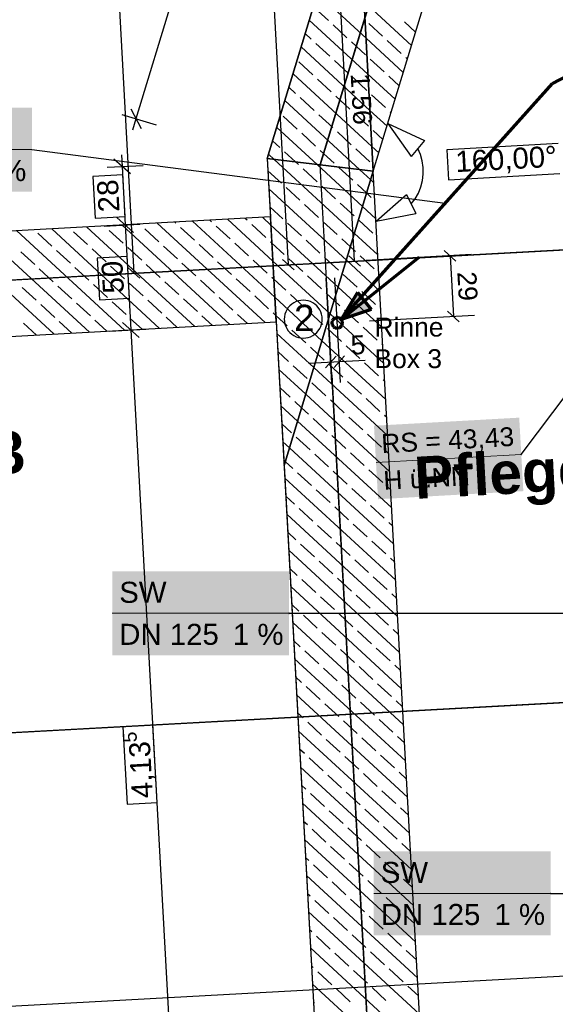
# Model space of a CAD drawing. Extents: x -779 to 790, y -208 to 633.
# Tile 109 of 232: x 4 to 55, y 96 to 190. Entities that reach past the tile are written whole.
import ezdxf
from ezdxf.lldxf.tags import DXFTag

# ---------------------------------------------------------------- set-up
doc = ezdxf.new("R2010")
doc.units = 0
doc.layers.get('0').update_dxf_attribs({"lineweight": 25})
for name, color, linetype, lineweight, true_color in [('01AFU Allgemein Bemaßung-A07F5V4RWF', 7, 'Continuous', 25, 0x848484), ('02 Raster Bemaßung', 7, 'Continuous', 25, 0x848484), ('02 Raster Gebäude-A07F5V4QWF', 7, 'Continuous', 25, 0x848484), ('20 Fundament-A07F5V4OWF', 7, 'Continuous', 25, 0x848484), ('20 Räume Innen', 9, 'Continuous', 25, 0x808080), ('S_Mass', 150, 'Continuous', 25, 0x007fff), ('S_Schmutzwasser_Grundleitung', 7, 'Continuous', 70, 0x7f5f00), ('X_Mass', 150, 'Continuous', 25, 0x007fff)]:
    doc.layers.add(name, color=color, linetype=linetype, lineweight=lineweight, true_color=true_color)
for name, color, linetype, lineweight in [('02 Raster Gebäude-A07F5V53WF', 7, 'Continuous', 13), ('X_Allgemein', 7, 'Continuous', 25), ('X_Text', 7, 'Continuous', 25)]:
    doc.layers.add(name, color=color, linetype=linetype, lineweight=lineweight)
doc.styles.get("Standard").update_dxf_attribs({"font": 'arial.ttf'})
tags = doc.linetypes.add('Raster-A07F5V4TWF', pattern=[0.2, 0.1, -0.05, 0, -0.05]).pattern_tags.tags
tags[10:11] = [DXFTag(74, 4), DXFTag(75, 0), DXFTag(340, '0'), DXFTag(46, 1.0), DXFTag(50, 0.0), DXFTag(44, 0.0), DXFTag(45, 0.0)]
tags[8:9] = [DXFTag(74, 4), DXFTag(75, 0), DXFTag(340, '0'), DXFTag(46, 1.0), DXFTag(50, 0.0), DXFTag(44, 0.0), DXFTag(45, 0.0)]
tags[6:7] = [DXFTag(74, 4), DXFTag(75, 0), DXFTag(340, '0'), DXFTag(46, 1.0), DXFTag(50, 0.0), DXFTag(44, 0.0), DXFTag(45, 0.0)]
tags[4:5] = [DXFTag(74, 4), DXFTag(75, 0), DXFTag(340, '0'), DXFTag(46, 1.0), DXFTag(50, 0.0), DXFTag(44, 0.0), DXFTag(45, 0.0)]
tags = doc.linetypes.add('Raster-A07F5V57WF', pattern=[0.2, 0.1, -0.05, 0, -0.05]).pattern_tags.tags
tags[10:11] = [DXFTag(74, 4), DXFTag(75, 0), DXFTag(340, '0'), DXFTag(46, 1.0), DXFTag(50, 0.0), DXFTag(44, 0.0), DXFTag(45, 0.0)]
tags[8:9] = [DXFTag(74, 4), DXFTag(75, 0), DXFTag(340, '0'), DXFTag(46, 1.0), DXFTag(50, 0.0), DXFTag(44, 0.0), DXFTag(45, 0.0)]
tags[6:7] = [DXFTag(74, 4), DXFTag(75, 0), DXFTag(340, '0'), DXFTag(46, 1.0), DXFTag(50, 0.0), DXFTag(44, 0.0), DXFTag(45, 0.0)]
tags[4:5] = [DXFTag(74, 4), DXFTag(75, 0), DXFTag(340, '0'), DXFTag(46, 1.0), DXFTag(50, 0.0), DXFTag(44, 0.0), DXFTag(45, 0.0)]
tags = doc.linetypes.add('Wipeout_Contour-A07F5V4SWF', pattern=[1, 0, -1]).pattern_tags.tags
tags[6:7] = [DXFTag(74, 4), DXFTag(75, 0), DXFTag(340, '0'), DXFTag(46, 1.0), DXFTag(50, 0.0), DXFTag(44, 0.0), DXFTag(45, 0.0)]
tags[4:5] = [DXFTag(74, 4), DXFTag(75, 0), DXFTag(340, '0'), DXFTag(46, 1.0), DXFTag(50, 0.0), DXFTag(44, 0.0), DXFTag(45, 0.0)]

# ---------------------------------------------------------------- blocks, each defined once
blk = doc.blocks.new('Referenz-A07F5V4VWF', base_point=(-401.415, -176.34))
at = {"color": 0, "linetype": 'ByBlock', "lineweight": -2, "ltscale": 12.5}
for p, q in [((37.572, 175.533), (96.97, 371.417)), ((35.975, 204.73), (27.49, 176.747)), ((37.572, 175.533), (35.975, 204.73)), ((35.975, 204.73), (37.572, 175.533)), ((27.49, 176.747), (37.572, 175.533)), ((37.572, 175.533), (27.49, 176.747)), ((27.49, 176.747), (29.087, 147.55)), ((37.572, 175.533), (29.087, 147.55)), ((29.087, 147.55), (37.572, 175.533)), ((43.122, 74.102), (37.572, 175.533)), ((27.794, 171.189), (-22.102, 168.459)), ((28.34, 161.203), (27.794, 171.189)), ((-21.555, 158.473), (28.34, 161.203)), ((29.087, 147.55), (33.136, 73.555))]:
    blk.add_line(p, q, dxfattribs=at)
at = {"layer": '01AFU Allgemein Bemaßung-A07F5V4RWF', "color": 0, "lineweight": -2}
for p, q in [((42.086, 269.86), (15, 180.535)), ((13.654, 180.943), (16.914, 179.954)), ((14.5, 181.47), (15.5, 179.599)), ((15, 180.535), (14.673, 179.458)), ((13.612, 177.115), (13.674, 175.991)), ((12.269, 175.915), (15.671, 176.101)), ((14.464, 175.283), (12.884, 176.699)), ((13.674, 175.991), (13.978, 170.433)), ((11.981, 170.324), (15.382, 170.51)), ((14.768, 169.725), (13.188, 171.141)), ((13.978, 170.433), (14.524, 160.447)), ((15.314, 159.739), (13.734, 161.155)), ((12.527, 160.338), (15.929, 160.524)), ((14.524, 160.447), (19.042, 77.892)), ((156.643, 104.473), (-28.064, 94.366))]:
    blk.add_line(p, q, dxfattribs=at)
at = {"layer": '01AFU Allgemein Bemaßung-A07F5V4RWF', "color": 0, "linetype": 'Wipeout_Contour-A07F5V4SWF', "lineweight": -2, "ltscale": 1.625}
for p, q in [((13.745, 175.204), (10.892, 175.048)), ((13.963, 171.223), (13.745, 175.204)), ((10.892, 175.048), (11.11, 171.067)), ((11.11, 171.067), (13.963, 171.223)), ((14.171, 167.432), (11.317, 167.276)), ((11.317, 167.276), (11.535, 163.295)), ((14.389, 163.451), (14.171, 167.432)), ((11.535, 163.295), (14.389, 163.451)), ((16.61, 122.849), (13.757, 122.693)), ((17.013, 115.493), (16.61, 122.849)), ((13.757, 122.693), (14.159, 115.337)), ((14.159, 115.337), (17.013, 115.493))]:
    blk.add_line(p, q, dxfattribs=at)
at = {"layer": '02 Raster Bemaßung', "color": 0, "lineweight": -2}
for p, q in [((38.954, 180.091), (42.458, 178.462)), ((38.954, 180.091), (41.174, 176.928)), ((42.458, 178.462), (41.174, 176.928)), ((42.063, 177.121), (41.816, 177.695)), ((42.232, 176.519), (42.063, 177.121)), ((42.321, 175.9), (42.232, 176.519)), ((42.254, 174.654), (42.328, 175.275)), ((42.328, 175.275), (42.321, 175.9)), ((42.098, 174.049), (42.254, 174.654)), ((37.832, 170.777), (40.74, 173.322)), ((40.74, 173.322), (41.623, 171.527)), ((41.558, 172.924), (41.865, 173.469)), ((41.865, 173.469), (42.098, 174.049)), ((41.182, 172.425), (41.558, 172.924)), ((37.832, 170.777), (41.623, 171.527))]:
    blk.add_line(p, q, dxfattribs=at)
at = {"layer": '02 Raster Bemaßung', "color": 0, "linetype": 'Wipeout_Contour-A07F5V4SWF', "lineweight": -2, "ltscale": 1.625}
for p, q in [((55.159, 178.166), (44.581, 177.588)), ((44.581, 177.588), (44.737, 174.734)), ((44.737, 174.734), (55.315, 175.313))]:
    blk.add_line(p, q, dxfattribs=at)
at = {"layer": '02 Raster Gebäude-A07F5V4QWF', "color": 0, "linetype": 'Raster-A07F5V4TWF', "lineweight": -2, "ltscale": 187.5}
for p, q in [((38.335, 195.282), (32.531, 176.14)), ((451.144, 189.676), (-78.952, 160.671)), ((33.624, 156.167), (32.531, 176.14)), ((33.624, 156.167), (48.826, -121.667)), ((448.25, 146.453), (-76.602, 117.734))]:
    blk.add_line(p, q, dxfattribs=at)
at = {"layer": '20 Fundament-A07F5V4OWF', "color": 0, "lineweight": -2}
for p, q in [((37.572, 175.533), (80.425, 316.854)), ((27.49, 176.747), (35.975, 204.73)), ((36.879, 188.207), (32.257, 192.469)), ((33.304, 189.871), (31.98, 191.092)), ((41.198, 187.489), (36.691, 191.646)), ((37.067, 184.769), (31.483, 189.917)), ((35.068, 188.244), (33.745, 189.464)), ((38.46, 188.381), (37.137, 189.602)), ((41.585, 188.765), (40.528, 189.739)), ((31.677, 188.107), (31.096, 188.642)), ((37.255, 181.33), (30.709, 187.366)), ((33.441, 186.479), (32.118, 187.7)), ((36.833, 186.617), (35.509, 187.837)), ((40.424, 184.938), (36.879, 188.207)), ((40.225, 186.754), (38.901, 187.975)), ((31.814, 184.715), (30.491, 185.935)), ((35.206, 184.852), (33.882, 186.073)), ((38.598, 184.99), (37.274, 186.21)), ((40.811, 186.214), (40.666, 186.347)), ((37.443, 177.891), (29.936, 184.814)), ((39.65, 182.386), (37.067, 184.769)), ((40.037, 183.662), (39.039, 184.583)), ((33.579, 183.088), (32.255, 184.308)), ((36.97, 183.225), (35.647, 184.445)), ((30.187, 182.95), (29.549, 183.538)), ((35.343, 181.46), (34.02, 182.681)), ((38.735, 181.598), (37.411, 182.818)), ((36.293, 175.687), (29.162, 182.263)), ((31.951, 181.323), (30.628, 182.543)), ((33.716, 179.696), (32.393, 180.916)), ((37.108, 179.833), (35.784, 181.054)), ((38.877, 179.835), (37.255, 181.33)), ((39.264, 181.11), (39.176, 181.191)), ((30.324, 179.558), (29.001, 180.779)), ((32.22, 176.177), (28.388, 179.711)), ((32.089, 177.931), (30.765, 179.152)), ((35.481, 178.069), (34.157, 179.289)), ((38.49, 178.559), (37.549, 179.426)), ((28.697, 177.794), (28.001, 178.435)), ((28.147, 176.668), (27.615, 177.16)), ((30.184, 176.423), (29.138, 177.387)), ((33.853, 176.304), (32.53, 177.524)), ((37.245, 176.441), (35.922, 177.662)), ((38.103, 177.283), (37.443, 177.891)), ((27.49, 176.747), (27.794, 171.189)), ((35.782, 169.628), (28.147, 176.668)), ((30.462, 176.167), (30.184, 176.423)), ((36.556, 172.18), (32.22, 176.177)), ((28.834, 174.402), (27.553, 175.584)), ((32.226, 174.539), (30.903, 175.76)), ((35.618, 174.677), (34.295, 175.897)), ((37.329, 174.731), (36.293, 175.687)), ((43.122, 74.102), (37.572, 175.533)), ((37.716, 176.007), (37.686, 176.035)), ((36.942, 173.456), (36.059, 174.27)), ((37.631, 174.453), (37.329, 174.731)), ((35.008, 167.077), (27.647, 173.864)), ((30.599, 172.775), (29.276, 173.995)), ((33.991, 172.912), (32.667, 174.133)), ((37.383, 173.05), (36.942, 173.456)), ((32.364, 171.148), (31.04, 172.368)), ((35.755, 171.285), (34.432, 172.506)), ((28.972, 171.01), (27.741, 172.145)), ((37.82, 171.014), (36.556, 172.18)), ((27.794, 171.189), (-22.102, 168.459)), ((15.405, 170.461), (15.353, 170.508)), ((27.278, 161.145), (17.024, 170.6)), ((18.797, 170.598), (18.695, 170.691)), ((28.212, 163.549), (20.367, 170.783)), ((22.188, 170.735), (22.038, 170.874)), ((28.024, 166.987), (23.709, 170.966)), ((25.58, 170.873), (25.38, 171.057)), ((27.835, 170.426), (27.052, 171.149)), ((30.736, 169.383), (29.413, 170.603)), ((34.128, 169.521), (32.805, 170.741)), ((37.52, 169.658), (36.197, 170.878)), ((10.566, 160.23), (0.312, 169.685)), ((13.908, 160.413), (3.654, 169.868)), ((6.994, 168.421), (5.671, 169.642)), ((17.251, 160.596), (6.997, 170.051)), ((10.386, 168.559), (9.062, 169.779)), ((20.593, 160.779), (10.339, 170.234)), ((12.013, 170.323), (12.011, 170.326)), ((13.778, 168.696), (12.454, 169.916)), ((23.935, 160.962), (13.682, 170.417)), ((17.169, 168.833), (15.846, 170.054)), ((20.561, 168.971), (19.238, 170.191)), ((23.953, 169.108), (22.629, 170.329)), ((27.345, 169.246), (26.021, 170.466)), ((34.234, 164.525), (27.835, 170.426)), ((38.008, 167.576), (35.782, 169.628)), ((7.223, 160.047), (-3.031, 169.503)), ((25.717, 167.481), (24.394, 168.701)), ((27.93, 168.706), (27.786, 168.839)), ((29.109, 167.619), (27.93, 168.706)), ((32.501, 167.756), (31.178, 168.976)), ((35.395, 168.352), (34.569, 169.114)), ((5.367, 166.657), (4.043, 167.877)), ((8.759, 166.794), (7.435, 168.014)), ((12.15, 166.931), (10.827, 168.152)), ((15.542, 167.069), (14.219, 168.289)), ((18.934, 167.206), (17.611, 168.427)), ((22.326, 167.344), (21.002, 168.564)), ((35.893, 167.893), (35.395, 168.352)), ((20.699, 165.579), (19.375, 166.799)), ((24.09, 165.717), (22.767, 166.937)), ((27.482, 165.854), (26.159, 167.074)), ((33.461, 161.973), (28.024, 166.987)), ((30.874, 165.991), (29.55, 167.212)), ((34.266, 166.129), (32.942, 167.349)), ((38.196, 164.137), (35.008, 167.077)), ((37.657, 166.266), (36.334, 167.487)), ((7.131, 165.029), (5.808, 166.25)), ((10.523, 165.167), (9.2, 166.387)), ((13.915, 165.304), (12.592, 166.525)), ((17.307, 165.442), (15.983, 166.662)), ((38.102, 165.856), (38.099, 165.859)), ((15.68, 163.677), (14.356, 164.897)), ((19.071, 163.815), (17.748, 165.035)), ((22.463, 163.952), (21.14, 165.172)), ((25.855, 164.089), (24.531, 165.31)), ((28.118, 165.268), (27.923, 165.447)), ((29.247, 164.227), (28.118, 165.268)), ((32.638, 164.364), (31.315, 165.585)), ((36.03, 164.502), (34.707, 165.722)), ((5.504, 163.265), (4.181, 164.485)), ((8.896, 163.402), (7.573, 164.623)), ((12.288, 163.54), (10.964, 164.76)), ((33.848, 163.249), (33.08, 163.957)), ((38.384, 160.699), (34.234, 164.525)), ((37.795, 162.874), (36.471, 164.095)), ((10.661, 161.775), (9.337, 162.995)), ((14.052, 161.913), (12.729, 163.133)), ((17.444, 162.05), (16.121, 163.27)), ((20.836, 162.187), (19.513, 163.408)), ((24.228, 162.325), (22.904, 163.545)), ((27.619, 162.462), (26.296, 163.683)), ((32.687, 159.422), (28.212, 163.549)), ((31.011, 162.6), (29.688, 163.82)), ((34.403, 162.737), (33.848, 163.249)), ((7.269, 161.638), (5.945, 162.858)), ((28.306, 161.829), (28.061, 162.055)), ((32.776, 160.972), (31.452, 162.193)), ((36.168, 161.11), (34.844, 162.33)), ((38.29, 162.418), (38.236, 162.468)), ((-21.555, 158.473), (28.34, 161.203)), ((8.894, 160.139), (7.71, 161.231)), ((12.237, 160.322), (11.102, 161.368)), ((15.579, 160.505), (14.494, 161.506)), ((18.922, 160.687), (17.885, 161.643)), ((22.264, 160.87), (21.277, 161.781)), ((25.607, 161.053), (24.669, 161.918)), ((29.384, 160.835), (28.306, 161.829)), ((28.34, 161.203), (32.857, 78.648)), ((38.572, 157.26), (33.461, 161.973)), ((5.552, 159.956), (4.318, 161.093)), ((31.149, 159.208), (29.825, 160.428)), ((34.54, 159.345), (33.217, 160.566)), ((37.932, 159.483), (36.609, 160.703)), ((31.913, 156.87), (28.4, 160.11)), ((38.76, 153.821), (32.687, 159.422)), ((29.522, 157.443), (28.494, 158.391)), ((32.3, 158.146), (31.59, 158.801)), ((36.305, 157.718), (34.982, 158.938)), ((38.478, 158.979), (38.373, 159.076)), ((32.913, 157.581), (32.3, 158.146)), ((31.14, 154.319), (28.588, 156.671)), ((31.286, 155.816), (29.963, 157.036)), ((38.948, 150.383), (31.913, 156.87)), ((34.678, 155.953), (33.354, 157.174)), ((38.07, 156.091), (36.746, 157.311)), ((36.442, 154.326), (35.119, 155.547)), ((38.666, 155.541), (38.511, 155.684)), ((29.659, 154.051), (28.682, 154.952)), ((33.051, 154.189), (31.727, 155.409)), ((30.753, 153.043), (30.1, 153.645)), ((39.137, 146.944), (31.14, 154.319)), ((34.815, 152.562), (33.492, 153.782)), ((38.207, 152.699), (36.884, 153.919)), ((30.366, 151.767), (28.776, 153.233)), ((31.424, 152.424), (30.753, 153.043)), ((39.325, 143.506), (30.366, 151.767)), ((33.188, 150.797), (31.865, 152.017)), ((36.58, 150.934), (35.256, 152.155)), ((38.854, 152.102), (38.648, 152.292)), ((29.796, 150.66), (28.87, 151.514)), ((31.561, 149.032), (30.237, 150.253)), ((34.953, 149.17), (33.629, 150.39)), ((38.344, 149.307), (37.021, 150.528)), ((29.592, 149.215), (28.964, 149.794)), ((39.513, 140.067), (29.592, 149.215)), ((29.205, 147.94), (29.058, 148.075)), ((33.326, 147.405), (32.002, 148.626)), ((36.717, 147.543), (35.394, 148.763)), ((39.042, 148.664), (38.786, 148.901)), ((29.934, 147.268), (29.205, 147.94)), ((38.482, 145.916), (37.158, 147.136)), ((39.701, 136.629), (29.152, 146.356)), ((31.698, 145.641), (30.375, 146.861)), ((35.09, 145.778), (33.767, 146.999)), ((33.463, 144.014), (32.139, 145.234)), ((36.855, 144.151), (35.531, 145.371)), ((39.231, 145.225), (38.923, 145.509)), ((30.071, 143.876), (29.247, 144.636)), ((31.836, 142.249), (30.512, 143.469)), ((35.228, 142.386), (33.904, 143.607)), ((38.619, 142.524), (37.296, 143.744)), ((39.889, 133.19), (29.341, 142.917)), ((33.6, 140.622), (32.277, 141.842)), ((36.992, 140.759), (35.669, 141.98)), ((39.419, 141.787), (39.06, 142.117)), ((30.209, 140.484), (29.435, 141.198)), ((31.973, 138.857), (30.65, 140.078)), ((35.365, 138.995), (34.041, 140.215)), ((38.757, 139.132), (37.433, 140.352)), ((40.077, 129.752), (29.529, 139.479)), ((39.607, 138.348), (39.198, 138.725)), ((30.346, 137.093), (29.623, 137.759)), ((33.738, 137.23), (32.414, 138.45)), ((37.13, 137.367), (35.806, 138.588)), ((35.502, 135.603), (34.179, 136.823)), ((38.894, 135.74), (37.571, 136.961)), ((40.265, 126.313), (29.717, 136.04)), ((32.111, 135.465), (30.787, 136.686)), ((33.875, 133.838), (32.552, 135.059)), ((37.267, 133.976), (35.943, 135.196)), ((39.795, 134.909), (39.335, 135.333)), ((30.483, 133.701), (29.811, 134.321)), ((32.248, 132.074), (30.925, 133.294)), ((35.64, 132.211), (34.316, 133.431)), ((39.032, 132.348), (37.708, 133.569)), ((40.454, 122.874), (29.905, 132.602)), ((34.013, 130.446), (32.689, 131.667)), ((37.404, 130.584), (36.081, 131.804)), ((39.983, 131.471), (39.473, 131.942)), ((30.621, 130.309), (29.999, 130.882)), ((32.385, 128.682), (31.062, 129.902)), ((35.777, 128.819), (34.454, 130.04)), ((39.169, 128.957), (37.846, 130.177)), ((40.642, 119.436), (30.093, 129.163)), ((37.542, 127.192), (36.218, 128.412)), ((40.171, 128.032), (39.61, 128.55)), ((30.758, 126.917), (30.187, 127.444)), ((34.15, 127.055), (32.827, 128.275)), ((32.523, 125.29), (31.199, 126.51)), ((35.915, 125.428), (34.591, 126.648)), ((39.306, 125.565), (37.983, 126.785)), ((40.83, 115.997), (30.281, 125.724)), ((34.287, 123.663), (32.964, 124.883)), ((37.679, 123.8), (36.356, 125.021)), ((40.36, 124.594), (39.748, 125.158)), ((30.896, 123.526), (30.375, 124.005)), ((32.66, 121.898), (31.337, 123.119)), ((36.052, 122.036), (34.729, 123.256)), ((39.444, 122.173), (38.12, 123.394)), ((41.018, 112.559), (30.47, 122.286)), ((34.425, 120.271), (33.101, 121.492)), ((37.817, 120.409), (36.493, 121.629)), ((40.548, 121.155), (39.885, 121.766)), ((31.033, 120.134), (30.564, 120.567)), ((39.581, 118.781), (38.258, 120.002)), ((32.798, 118.507), (31.474, 119.727)), ((36.189, 118.644), (34.866, 119.864)), ((41.206, 109.12), (30.658, 118.847)), ((34.562, 116.879), (33.239, 118.1)), ((37.954, 117.017), (36.631, 118.237)), ((40.736, 117.717), (40.022, 118.375)), ((31.17, 116.742), (30.752, 117.128)), ((32.935, 115.115), (31.612, 116.335)), ((36.327, 115.252), (35.003, 116.473)), ((39.719, 115.39), (38.395, 116.61)), ((41.394, 105.682), (30.846, 115.409)), ((34.7, 113.488), (33.376, 114.708)), ((38.091, 113.625), (36.768, 114.845)), ((40.924, 114.278), (40.16, 114.983)), ((31.308, 113.35), (30.94, 113.689)), ((33.072, 111.723), (31.749, 112.943)), ((36.464, 111.86), (35.141, 113.081)), ((39.856, 111.998), (38.533, 113.218)), ((41.583, 102.243), (31.034, 111.97)), ((41.112, 110.84), (40.297, 111.591)), ((34.837, 110.096), (33.514, 111.316)), ((38.229, 110.233), (36.905, 111.454)), ((31.445, 109.958), (31.128, 110.251)), ((36.602, 108.469), (35.278, 109.689)), ((39.993, 108.606), (38.67, 109.826)), ((33.21, 108.331), (31.886, 109.552)), ((41.771, 98.805), (31.222, 108.532)), ((34.974, 106.704), (33.651, 107.924)), ((38.366, 106.841), (37.043, 108.062)), ((41.3, 107.401), (40.435, 108.199)), ((31.583, 106.567), (31.316, 106.812)), ((33.347, 104.939), (32.024, 106.16)), ((36.739, 105.077), (35.416, 106.297)), ((40.131, 105.214), (38.807, 106.435)), ((41.959, 95.366), (31.41, 105.093)), ((35.112, 103.312), (33.788, 104.533)), ((38.504, 103.45), (37.18, 104.67)), ((41.488, 103.962), (40.572, 104.808)), ((31.72, 103.175), (31.504, 103.374)), ((40.268, 101.823), (38.945, 103.043)), ((33.485, 101.548), (32.161, 102.768)), ((36.876, 101.685), (35.553, 102.905)), ((42.147, 91.927), (31.598, 101.655)), ((38.641, 100.058), (37.318, 101.278)), ((41.677, 100.524), (40.709, 101.416)), ((35.249, 99.921), (33.926, 101.141)), ((31.858, 99.783), (31.693, 99.935)), ((33.622, 98.156), (32.299, 99.376)), ((37.014, 98.293), (35.69, 99.514)), ((40.406, 98.431), (39.082, 99.651)), ((42.335, 88.489), (31.787, 98.216)), ((35.387, 96.529), (34.063, 97.749)), ((38.778, 96.666), (37.455, 97.887)), ((41.865, 97.085), (40.847, 98.024)), ((31.995, 96.391), (31.881, 96.497))]:
    blk.add_line(p, q, dxfattribs=at)
at = {"layer": '01AFU Allgemein Bemaßung-A07F5V4RWF', "color": 0, "linetype": 'ByBlock', "lineweight": -2, "ltscale": 1.625, "attachment_point": 1, "rotation": 93.13197}
for s, insert, char_height in [('{\\fArial;28}', (11.445, 171.591), 2.00026), ('{\\fArial;50}', (11.868, 163.858), 2.00026), ('{\\fArial;5}', (13.78, 121.159), 1.32017), ('{\\fArial;4,13}', (14.613, 115.823), 2.00026)]:
    blk.add_mtext(s, dxfattribs=dict(at, insert=insert, char_height=char_height))
at = {"layer": '02 Raster Bemaßung', "color": 0, "linetype": 'ByBlock', "lineweight": -2, "ltscale": 1.625, "insert": (45.322, 177.449), "char_height": 2.00026, "attachment_point": 1, "rotation": 3.13197}
blk.add_mtext('{\\fArial;160,00°}', dxfattribs=at)
blk = doc.blocks.new('Referenz-A07F5V59WF', base_point=(-759.499, -206.186))
at = {"layer": '02 Raster Gebäude-A07F5V53WF', "color": 0, "linetype": 'Continuous', "ltscale": 117.000008}
for p in [(38.303, 195.329), (33.593, 156.222)]:
    blk.add_line(p, (32.5, 176.191), dxfattribs=at)
at = {"layer": '02 Raster Gebäude-A07F5V53WF', "color": 0, "linetype": 'Raster-A07F5V57WF', "ltscale": 117.000008}
for p, q in [((451.033, 189.73), (-288.356, 149.263)), ((33.593, 156.222), (48.796, -121.559)), ((448.141, 146.515), (-286.611, 106.301))]:
    blk.add_line(p, q, dxfattribs=at)
at = {"layer": '20 Räume Innen', "color": 0, "linetype": 'Continuous', "lineweight": -2, "ltscale": 225.000015, "char_height": 3.99976, "attachment_point": 1, "rotation": 3.1327}
for s, insert in [('{\\fArial|b1|i0;3}', (1.232, 150.703)), ('{\\fArial|b1|i0;Pflegergang}', (41.36, 148.362))]:
    blk.add_mtext(s, dxfattribs=dict(at, insert=insert))
blk = doc.blocks.new('Maß-A07F5VA1WF', base_point=(36.889, 161.22))
at = {"color": 0, "linetype": 'ByBlock', "lineweight": -2, "ltscale": 0.25}
for p, q in [((45.435, 167), (44.318, 168.001)), ((46.874, 167.61), (36.889, 167.063)), ((44.877, 167.501), (45.193, 161.721)), ((45.752, 161.22), (44.635, 162.221)), ((47.19, 161.83), (37.205, 161.283))]:
    blk.add_line(p, q, dxfattribs=at)
at = {"color": 0, "linetype": 'ByBlock', "lineweight": -2, "ltscale": 0.25, "insert": (47.36, 166.046), "char_height": 1.8, "attachment_point": 1, "rotation": 273.1327}
blk.add_mtext('{\\fArial;29}', dxfattribs=at)
blk = doc.blocks.new('Maß-A07F5VA3WF', base_point=(23.965, 166.158))
at = {"color": 0, "linetype": 'ByBlock', "lineweight": -2, "ltscale": 0.25}
for p, q in [((23.965, 231.199), (50.672, 232.661)), ((25.403, 231.809), (26.52, 230.808)), ((29.5, 166.659), (25.962, 231.309)), ((27.503, 166.55), (54.21, 168.011)), ((28.941, 167.16), (30.058, 166.158))]:
    blk.add_line(p, q, dxfattribs=at)
at = {"color": 0, "linetype": 'ByBlock', "lineweight": -2, "ltscale": 0.25, "insert": (30, 201.445), "char_height": 1.8, "attachment_point": 1, "rotation": 273.1327}
blk.add_mtext('{\\fArial;3.24}', dxfattribs=at)
blk = doc.blocks.new('Maß-A07F5VA5WF', base_point=(32.094, 166.503))
at = {"color": 0, "linetype": 'ByBlock', "lineweight": -2, "ltscale": 0.25}
for p, q in [((32.094, 197.945), (38.085, 198.273)), ((33.532, 198.554), (34.65, 197.553)), ((35.79, 167.003), (34.091, 198.054)), ((33.793, 166.894), (39.784, 167.222)), ((35.232, 167.504), (36.349, 166.503))]:
    blk.add_line(p, q, dxfattribs=at)
at = {"color": 0, "linetype": 'ByBlock', "lineweight": -2, "ltscale": 0.25, "insert": (37.214, 184.909), "char_height": 1.8, "attachment_point": 1, "rotation": 273.1327}
blk.add_mtext('{\\fArial;1.56}', dxfattribs=at)
blk = doc.blocks.new('Maß-A07F5VB1WF', base_point=(5.906, 165.355))
at = {"color": 0, "linetype": 'ByBlock', "lineweight": -2, "ltscale": 0.25}
for p, q in [((14.822, 165.856), (7.903, 292.265)), ((12.825, 165.746), (43.235, 167.411)), ((14.263, 166.356), (15.38, 165.355))]:
    blk.add_line(p, q, dxfattribs=at)
blk = doc.blocks.new('Einzeiliger Text-A07F5VD1WF', base_point=(30.033, 160.338))
at = {"color": 0, "lineweight": -2, "insert": (30.033, 162.838), "char_height": 2.5, "attachment_point": 1}
blk.add_mtext('{\\fArial;2}', dxfattribs=at)
blk = doc.blocks.new('Kreis-A07F5VD3WF', base_point=(29.108, 159.665))
at = {"color": 0, "linetype": 'ByBlock', "lineweight": -2, "ltscale": 0.25}
for p, q in [((30.01, 163.031), (29.814, 162.9)), ((30.221, 163.135), (30.01, 163.031)), ((30.445, 163.211), (30.221, 163.135)), ((30.676, 163.257), (30.445, 163.211)), ((30.912, 163.272), (30.676, 163.257)), ((31.147, 163.257), (30.912, 163.272)), ((31.378, 163.211), (31.147, 163.257)), ((31.602, 163.135), (31.378, 163.211)), ((31.813, 163.031), (31.602, 163.135)), ((32.009, 162.9), (31.813, 163.031)), ((29.245, 162.159), (29.17, 161.936)), ((29.35, 162.371), (29.245, 162.159)), ((29.481, 162.567), (29.35, 162.371)), ((29.636, 162.744), (29.481, 162.567)), ((29.814, 162.9), (29.636, 162.744)), ((32.187, 162.744), (32.009, 162.9)), ((32.342, 162.567), (32.187, 162.744)), ((32.473, 162.371), (32.342, 162.567)), ((32.578, 162.159), (32.473, 162.371)), ((32.654, 161.936), (32.578, 162.159)), ((29.124, 161.704), (29.108, 161.469)), ((29.108, 161.469), (29.124, 161.233)), ((29.17, 161.936), (29.124, 161.704)), ((29.124, 161.233), (29.17, 161.002)), ((32.7, 161.704), (32.654, 161.936)), ((32.654, 161.002), (32.7, 161.233)), ((32.715, 161.469), (32.7, 161.704)), ((32.7, 161.233), (32.715, 161.469)), ((29.17, 161.002), (29.245, 160.779)), ((29.245, 160.779), (29.35, 160.567)), ((29.35, 160.567), (29.481, 160.371)), ((29.481, 160.371), (29.636, 160.194)), ((29.636, 160.194), (29.814, 160.038)), ((32.009, 160.038), (32.187, 160.194)), ((32.187, 160.194), (32.342, 160.371)), ((32.342, 160.371), (32.473, 160.567)), ((32.473, 160.567), (32.578, 160.779)), ((32.578, 160.779), (32.654, 161.002)), ((29.814, 160.038), (30.01, 159.907)), ((30.01, 159.907), (30.221, 159.803)), ((30.221, 159.803), (30.445, 159.727)), ((30.445, 159.727), (30.676, 159.681)), ((30.676, 159.681), (30.912, 159.665)), ((30.912, 159.665), (31.147, 159.681)), ((31.147, 159.681), (31.378, 159.727)), ((31.378, 159.727), (31.602, 159.803)), ((31.602, 159.803), (31.813, 159.907)), ((31.813, 159.907), (32.009, 160.038))]:
    blk.add_line(p, q, dxfattribs=at)
blk = doc.blocks.new('Maß-A07F5VF7WF', base_point=(31.411, 155.386))
at = {"color": 0, "linetype": 'ByBlock', "lineweight": -2, "ltscale": 0.25}
for p, q in [((33.639, 155.386), (33.092, 165.371)), ((34.448, 155.43), (33.902, 165.415)), ((31.411, 157.267), (36.794, 157.561)), ((33.029, 156.824), (34.03, 157.941)), ((33.839, 156.868), (34.84, 157.985))]:
    blk.add_line(p, q, dxfattribs=at)
at = {"color": 0, "linetype": 'ByBlock', "lineweight": -2, "ltscale": 0.25, "insert": (35.37, 159.887), "char_height": 1.8, "attachment_point": 1, "rotation": 3.1327}
blk.add_mtext('{\\fArial;5}', dxfattribs=at)

msp = doc.modelspace()

# ---------------------------------------------------------------- linework, layer by layer
at = {"layer": 'S_Mass'}
for p, q in [((51.646, 148.603), (56.212, 154.657)), ((51.638, 148.608), (51.637, 148.606)), ((51.637, 148.606), (51.637, 148.605)), ((51.637, 148.605), (51.637, 148.604)), ((51.637, 148.604), (51.637, 148.603)), ((51.637, 148.603), (51.637, 148.601)), ((51.637, 148.601), (51.637, 148.6)), ((51.637, 148.6), (51.637, 148.599)), ((51.637, 148.599), (51.638, 148.598)), ((51.639, 148.61), (51.638, 148.609)), ((51.638, 148.609), (51.638, 148.608)), ((51.638, 148.598), (51.639, 148.597)), ((51.64, 148.611), (51.639, 148.61)), ((51.639, 148.597), (51.64, 148.596)), ((51.641, 148.611), (51.64, 148.611)), ((51.64, 148.596), (51.641, 148.595)), ((51.642, 148.612), (51.641, 148.611)), ((51.641, 148.595), (51.642, 148.594)), ((51.643, 148.613), (51.642, 148.612)), ((51.642, 148.594), (51.643, 148.594)), ((51.645, 148.613), (51.643, 148.613)), ((51.643, 148.594), (51.644, 148.593)), ((51.644, 148.593), (51.646, 148.593)), ((51.646, 148.613), (51.645, 148.613)), ((51.647, 148.613), (51.646, 148.613)), ((51.646, 148.593), (51.647, 148.593)), ((51.649, 148.613), (51.647, 148.613)), ((51.647, 148.593), (51.648, 148.593)), ((51.648, 148.593), (51.65, 148.594)), ((51.65, 148.613), (51.649, 148.613)), ((51.651, 148.612), (51.65, 148.613)), ((51.65, 148.594), (51.651, 148.594)), ((51.652, 148.611), (51.651, 148.612)), ((51.651, 148.594), (51.652, 148.595)), ((51.653, 148.611), (51.652, 148.611)), ((51.652, 148.595), (51.653, 148.596)), ((51.654, 148.61), (51.653, 148.611)), ((51.653, 148.596), (51.654, 148.596)), ((51.655, 148.609), (51.654, 148.61)), ((51.654, 148.596), (51.655, 148.597)), ((51.656, 148.607), (51.655, 148.609)), ((51.655, 148.599), (51.656, 148.6)), ((51.655, 148.597), (51.655, 148.599)), ((51.656, 148.606), (51.656, 148.607)), ((51.656, 148.605), (51.656, 148.606)), ((51.656, 148.604), (51.656, 148.605)), ((51.656, 148.602), (51.656, 148.604)), ((51.656, 148.601), (51.656, 148.602)), ((51.656, 148.6), (51.656, 148.601))]:
    msp.add_line(p, q, dxfattribs=at)
at = {"layer": 'S_Mass', "lineweight": 18}
msp.add_line((37.831, 147.836), (51.646, 148.603), dxfattribs=at)
at = {"layer": 'S_Mass', "color": 7, "true_color": 0xffffff}
for points in [[(51.495, 151.33), (37.637, 151.33), (51.452, 152.098)], [(37.982, 145.109), (51.495, 151.33), (37.637, 151.33)], [(51.841, 145.109), (37.982, 145.109), (51.495, 151.33)], [(38.025, 144.341), (51.841, 145.109), (37.982, 145.109)]]:
    msp.add_solid(points, dxfattribs=at)
at = {"layer": 'S_Schmutzwasser_Grundleitung'}
for p, q in [((54.613, 183.874), (59.06, 186.252)), ((34.512, 161.446), (54.613, 183.874)), ((34.527, 161.428), (41.939, 167.369)), ((36.085, 163.992), (34.527, 161.428)), ((36.085, 163.992), (37.369, 162.391)), ((37.369, 162.391), (34.527, 161.428)), ((33.64, 161.17), (33.637, 161.105)), ((33.652, 161.235), (33.64, 161.17)), ((33.671, 161.297), (33.652, 161.235)), ((33.699, 161.356), (33.671, 161.297)), ((33.734, 161.411), (33.699, 161.356)), ((33.776, 161.461), (33.734, 161.411)), ((33.825, 161.506), (33.776, 161.461)), ((33.878, 161.543), (33.825, 161.506)), ((33.936, 161.573), (33.878, 161.543)), ((33.998, 161.596), (33.936, 161.573)), ((34.061, 161.61), (33.998, 161.596)), ((34.127, 161.615), (34.061, 161.61)), ((34.192, 161.612), (34.127, 161.615)), ((34.256, 161.601), (34.192, 161.612)), ((34.319, 161.581), (34.256, 161.601)), ((34.378, 161.554), (34.319, 161.581)), ((34.433, 161.518), (34.378, 161.554)), ((34.483, 161.476), (34.433, 161.518)), ((34.527, 161.428), (34.483, 161.476)), ((34.565, 161.375), (34.527, 161.428)), ((34.595, 161.317), (34.565, 161.375)), ((34.617, 161.255), (34.595, 161.317)), ((34.631, 161.191), (34.617, 161.255)), ((34.637, 161.126), (34.631, 161.191)), ((34.634, 161.061), (34.637, 161.126)), ((33.637, 161.105), (33.643, 161.04)), ((33.643, 161.04), (33.657, 160.976)), ((33.657, 160.976), (33.679, 160.914)), ((33.679, 160.914), (33.71, 160.856)), ((33.71, 160.856), (33.747, 160.803)), ((33.747, 160.803), (33.791, 160.754)), ((33.791, 160.754), (33.841, 160.712)), ((33.841, 160.712), (33.897, 160.677)), ((33.897, 160.677), (33.956, 160.65)), ((33.956, 160.65), (34.018, 160.63)), ((34.018, 160.63), (34.083, 160.618)), ((34.083, 160.618), (34.148, 160.616)), ((34.148, 160.616), (34.213, 160.621)), ((34.213, 160.621), (34.277, 160.635)), ((34.277, 160.635), (34.338, 160.658)), ((34.338, 160.658), (34.396, 160.688)), ((34.396, 160.688), (34.45, 160.725)), ((34.45, 160.725), (34.498, 160.769)), ((34.498, 160.769), (34.54, 160.82)), ((34.54, 160.82), (34.575, 160.875)), ((34.575, 160.875), (34.603, 160.934)), ((34.603, 160.934), (34.623, 160.996)), ((34.623, 160.996), (34.634, 161.061))]:
    msp.add_line(p, q, dxfattribs=at)
for points in [[(37.369, 162.391), (35.112, 162.391), (36.085, 163.992)], [(34.527, 161.428), (37.369, 162.391), (35.112, 162.391)]]:
    msp.add_solid(points, dxfattribs=at)
at = {"layer": 'X_Mass', "lineweight": 18}
for p, q in [((-11.702, 177.604), (5.098, 177.604)), ((12.74, 133.485), (29.559, 133.485)), ((37.616, 106.835), (54.436, 106.835))]:
    msp.add_line(p, q, dxfattribs=at)
at = {"layer": 'X_Mass'}
for p, q in [((5.089, 177.609), (5.088, 177.608)), ((5.088, 177.608), (5.088, 177.607)), ((5.088, 177.607), (5.088, 177.605)), ((5.088, 177.605), (5.088, 177.604)), ((5.088, 177.604), (5.088, 177.603)), ((5.088, 177.603), (5.088, 177.601)), ((5.088, 177.601), (5.088, 177.6)), ((5.088, 177.6), (5.089, 177.599)), ((5.09, 177.61), (5.089, 177.609)), ((5.089, 177.599), (5.09, 177.598)), ((5.091, 177.611), (5.09, 177.61)), ((5.09, 177.598), (5.091, 177.597)), ((5.092, 177.612), (5.091, 177.611)), ((5.091, 177.597), (5.092, 177.596)), ((5.093, 177.613), (5.092, 177.612)), ((5.092, 177.596), (5.093, 177.595)), ((5.094, 177.613), (5.093, 177.613)), ((5.093, 177.595), (5.094, 177.595)), ((5.095, 177.614), (5.094, 177.613)), ((5.094, 177.595), (5.095, 177.594)), ((5.096, 177.614), (5.095, 177.614)), ((5.095, 177.594), (5.096, 177.594)), ((5.098, 177.614), (5.096, 177.614)), ((5.096, 177.594), (5.098, 177.594)), ((5.099, 177.614), (5.098, 177.614)), ((5.098, 177.604), (44.417, 172.497)), ((5.098, 177.594), (5.099, 177.594)), ((5.1, 177.614), (5.099, 177.614)), ((5.099, 177.594), (5.1, 177.594)), ((5.102, 177.613), (5.1, 177.614)), ((5.1, 177.594), (5.102, 177.595)), ((5.103, 177.613), (5.102, 177.613)), ((5.102, 177.595), (5.103, 177.595)), ((5.104, 177.612), (5.103, 177.613)), ((5.103, 177.595), (5.104, 177.596)), ((5.105, 177.611), (5.104, 177.612)), ((5.104, 177.596), (5.105, 177.597)), ((5.106, 177.61), (5.105, 177.611)), ((5.105, 177.597), (5.106, 177.598)), ((5.106, 177.609), (5.106, 177.61)), ((5.107, 177.608), (5.106, 177.609)), ((5.106, 177.599), (5.107, 177.6)), ((5.106, 177.598), (5.106, 177.599)), ((5.107, 177.607), (5.107, 177.608)), ((5.108, 177.605), (5.107, 177.607)), ((5.107, 177.601), (5.108, 177.603)), ((5.107, 177.6), (5.107, 177.601)), ((5.108, 177.604), (5.108, 177.605)), ((5.108, 177.603), (5.108, 177.604)), ((29.55, 133.487), (29.549, 133.486)), ((29.549, 133.486), (29.549, 133.485)), ((29.549, 133.485), (29.549, 133.484)), ((29.549, 133.484), (29.55, 133.482)), ((29.551, 133.49), (29.55, 133.489)), ((29.55, 133.489), (29.55, 133.487)), ((29.55, 133.482), (29.55, 133.481)), ((29.55, 133.481), (29.551, 133.48)), ((29.552, 133.492), (29.551, 133.491)), ((29.551, 133.491), (29.551, 133.49)), ((29.551, 133.48), (29.551, 133.479)), ((29.551, 133.479), (29.552, 133.478)), ((29.553, 133.493), (29.552, 133.492)), ((29.552, 133.478), (29.553, 133.477)), ((29.554, 133.493), (29.553, 133.493)), ((29.553, 133.477), (29.554, 133.476)), ((29.555, 133.494), (29.554, 133.493)), ((29.554, 133.476), (29.555, 133.476)), ((29.557, 133.494), (29.555, 133.494)), ((29.555, 133.476), (29.557, 133.475)), ((29.558, 133.495), (29.557, 133.494)), ((29.557, 133.475), (29.558, 133.475)), ((29.559, 133.495), (29.558, 133.495)), ((29.558, 133.475), (29.559, 133.475)), ((29.561, 133.495), (29.559, 133.495)), ((29.559, 133.485), (57.371, 133.485)), ((29.559, 133.475), (29.561, 133.475)), ((29.562, 133.494), (29.561, 133.495)), ((29.561, 133.475), (29.562, 133.475)), ((29.563, 133.494), (29.562, 133.494)), ((29.562, 133.475), (29.563, 133.476)), ((29.564, 133.493), (29.563, 133.494)), ((29.563, 133.476), (29.564, 133.476)), ((29.565, 133.493), (29.564, 133.493)), ((29.564, 133.476), (29.565, 133.477)), ((29.566, 133.492), (29.565, 133.493)), ((29.565, 133.477), (29.566, 133.478)), ((29.567, 133.491), (29.566, 133.492)), ((29.566, 133.478), (29.567, 133.479)), ((29.568, 133.49), (29.567, 133.491)), ((29.567, 133.479), (29.568, 133.48)), ((29.569, 133.489), (29.568, 133.49)), ((29.568, 133.48), (29.569, 133.481)), ((29.569, 133.487), (29.569, 133.489)), ((29.569, 133.486), (29.569, 133.487)), ((29.569, 133.485), (29.569, 133.486)), ((29.569, 133.484), (29.569, 133.485)), ((29.569, 133.482), (29.569, 133.484)), ((29.569, 133.481), (29.569, 133.482)), ((54.427, 106.84), (54.426, 106.839)), ((54.426, 106.839), (54.426, 106.838)), ((54.426, 106.838), (54.426, 106.837)), ((54.426, 106.837), (54.426, 106.835)), ((54.426, 106.835), (54.426, 106.834)), ((54.426, 106.834), (54.426, 106.833)), ((54.426, 106.833), (54.426, 106.831)), ((54.426, 106.831), (54.427, 106.83)), ((54.428, 106.841), (54.427, 106.84)), ((54.427, 106.83), (54.428, 106.829)), ((54.429, 106.842), (54.428, 106.841)), ((54.428, 106.829), (54.429, 106.828)), ((54.43, 106.843), (54.429, 106.842)), ((54.429, 106.828), (54.43, 106.827)), ((54.431, 106.844), (54.43, 106.843)), ((54.43, 106.827), (54.431, 106.827)), ((54.432, 106.844), (54.431, 106.844)), ((54.431, 106.827), (54.432, 106.826)), ((54.433, 106.845), (54.432, 106.844)), ((54.432, 106.826), (54.433, 106.826)), ((54.434, 106.845), (54.433, 106.845)), ((54.433, 106.826), (54.434, 106.825)), ((54.436, 106.845), (54.434, 106.845)), ((54.434, 106.825), (54.436, 106.825)), ((54.437, 106.845), (54.436, 106.845)), ((54.436, 106.835), (58.829, 106.835)), ((54.436, 106.825), (54.437, 106.825)), ((54.438, 106.845), (54.437, 106.845)), ((54.437, 106.825), (54.438, 106.826)), ((54.439, 106.844), (54.438, 106.845)), ((54.438, 106.826), (54.439, 106.826)), ((54.441, 106.844), (54.439, 106.844)), ((54.439, 106.826), (54.441, 106.827)), ((54.442, 106.843), (54.441, 106.844)), ((54.441, 106.827), (54.442, 106.827)), ((54.443, 106.842), (54.442, 106.843)), ((54.442, 106.827), (54.443, 106.828)), ((54.444, 106.841), (54.443, 106.842)), ((54.443, 106.828), (54.444, 106.829)), ((54.444, 106.84), (54.444, 106.841)), ((54.445, 106.839), (54.444, 106.84)), ((54.444, 106.83), (54.445, 106.831)), ((54.444, 106.829), (54.444, 106.83)), ((54.445, 106.838), (54.445, 106.839)), ((54.446, 106.837), (54.445, 106.838)), ((54.445, 106.833), (54.446, 106.834)), ((54.445, 106.831), (54.445, 106.833)), ((54.446, 106.835), (54.446, 106.837)), ((54.446, 106.834), (54.446, 106.835))]:
    msp.add_line(p, q, dxfattribs=at)
at = {"layer": 'X_Mass', "color": 7, "true_color": 0xffffff}
for points in [[(-11.702, 173.604), (5.098, 173.604), (-11.702, 181.604)], [(5.098, 173.604), (-11.702, 181.604), (5.098, 181.604)], [(12.74, 129.485), (29.559, 129.485), (12.74, 137.485)], [(29.559, 129.485), (12.74, 137.485), (29.559, 137.485)], [(37.616, 102.835), (54.436, 102.835), (37.616, 110.835)], [(54.436, 102.835), (37.616, 110.835), (54.436, 110.835)]]:
    msp.add_solid(points, dxfattribs=at)

# ---------------------------------------------------------------- block references
at = {"color": 8, "lineweight": 25, "ltscale": 1250, "true_color": 0x808080}
msp.add_blockref('Referenz-A07F5V59WF', (-759.499, -206.186), dxfattribs=at)
at = {"color": 8, "lineweight": 25, "ltscale": 12.5, "true_color": 0x808080}
msp.add_blockref('Referenz-A07F5V4VWF', (-401.415, -176.34), dxfattribs=at)
at = {"layer": 'S_Mass', "ltscale": 0.25}
for name, p in [('Maß-A07F5VB1WF', (5.906, 165.355)), ('Maß-A07F5VA3WF', (23.965, 166.158)), ('Maß-A07F5VA5WF', (32.094, 166.503)), ('Maß-A07F5VA1WF', (36.889, 161.22)), ('Maß-A07F5VF7WF', (31.411, 155.386))]:
    msp.add_blockref(name, p, dxfattribs=at)
at = {"layer": 'X_Allgemein', "ltscale": 0.25}
msp.add_blockref('Kreis-A07F5VD3WF', (29.108, 159.665), dxfattribs=at)
at = {"layer": 'X_Text', "ltscale": 0.25}
msp.add_blockref('Einzeiliger Text-A07F5VD1WF', (30.033, 160.338), dxfattribs=at)

# ---------------------------------------------------------------- texts
at = {"layer": 'S_Mass', "char_height": 1.8, "attachment_point": 1, "rotation": 3.18}
for s, insert in [('{\\fArial;RS = 43,43}', (38.283, 150.515)), ('{\\fArial;H ü.NN}', (38.477, 147.02))]:
    msp.add_mtext(s, dxfattribs=dict(at, insert=insert))
at = {"layer": 'X_Mass', "char_height": 2, "attachment_point": 1}
for s, insert in [('{\\fArial;1 %}', (-0.242, 176.604)), ('{\\fArial;SW}', (13.407, 136.485)), ('{\\fArial;DN 125}', (13.407, 132.485)), ('{\\fArial;1 %}', (24.22, 132.485)), ('{\\fArial;SW}', (38.283, 109.835)), ('{\\fArial;DN 125}', (38.283, 105.835)), ('{\\fArial;1 %}', (49.096, 105.835))]:
    msp.add_mtext(s, dxfattribs=dict(at, insert=insert))
at = {"layer": 'X_Text', "ltscale": 0.25, "char_height": 1.8, "attachment_point": 1}
for s, insert in [('{\\fArial;Rinne }', (37.681, 161.616)), ('{\\fArial;Box 3}', (37.681, 158.61))]:
    msp.add_mtext(s, dxfattribs=dict(at, insert=insert))

doc.saveas('drawing.dxf')
